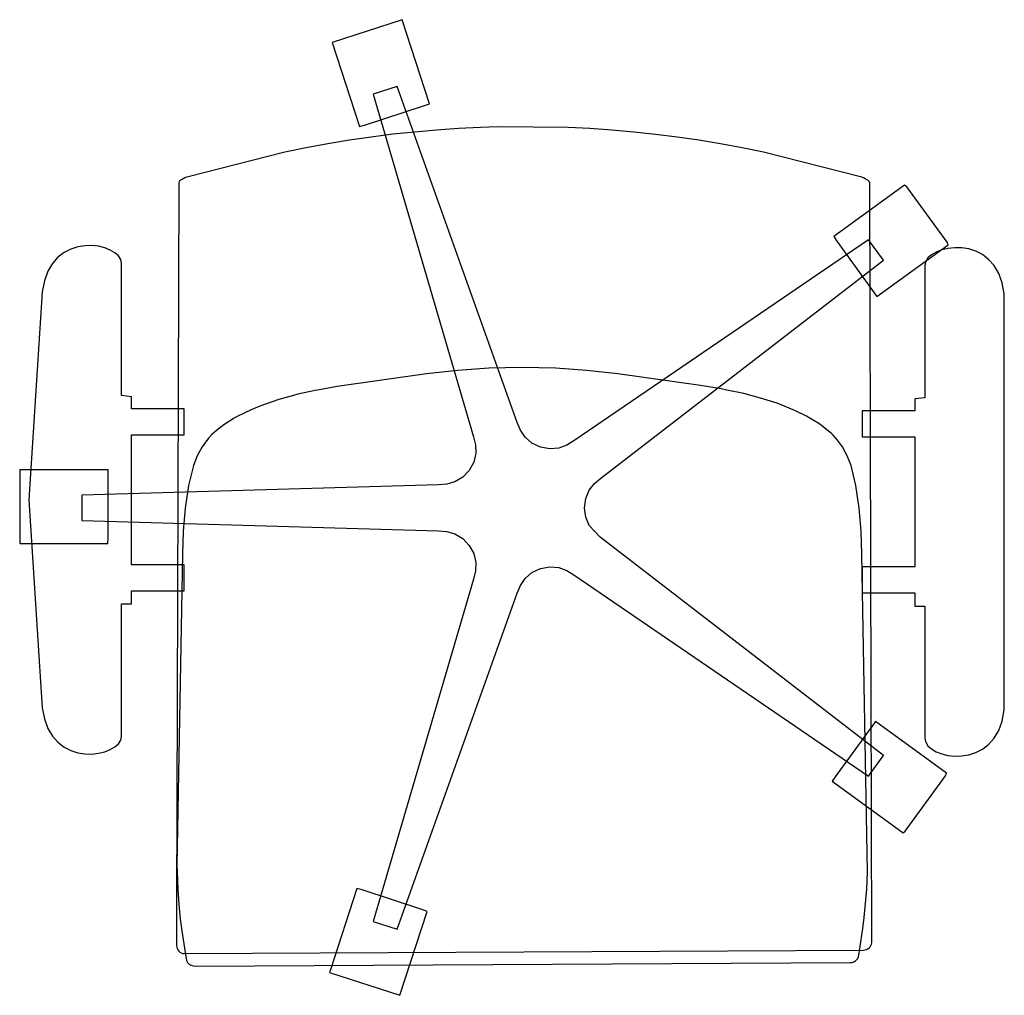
# Model space of a CAD drawing. Header units: inches. Extents: x -11.7 to 13.1, y -12.3 to 12.3.
import ezdxf

# ---------------------------------------------------------------- set-up
doc = ezdxf.new("R2010")
doc.units = ezdxf.units.IN
doc.layers.get('0').update_dxf_attribs({"true_color": 0xc2ced6})

msp = doc.modelspace()

# ---------------------------------------------------------------- linework, layer by layer
at = {"color": 18, "true_color": 0x000000}
for points in [[(-3.148, 9.612), (-3.015, 9.648), (-1.504, 10.139), (-1.376, 10.186), (-2.065, 12.306), (-3.837, 11.73), (-3.148, 9.612)], [(-10.145, -0.329), (-1.151, -0.59), (-0.943, -0.605), (-0.736, -0.664), (-0.541, -0.783), (-0.377, -0.957), (-0.263, -1.166), (-0.21, -1.388), (-0.218, -1.603), (-0.268, -1.806), (-2.8, -10.444), (-2.194, -10.641), (0.834, -2.164), (0.913, -1.971), (1.033, -1.792), (1.206, -1.643), (1.422, -1.541), (1.657, -1.497), (1.884, -1.515), (2.086, -1.59), (2.264, -1.7), (9.696, -6.777), (10.069, -6.261), (2.927, -0.747), (2.652, -0.458), (2.565, -0.247), (2.534, -0.011), (2.565, 0.226), (2.652, 0.437), (2.785, 0.606), (2.945, 0.741), (10.069, 6.239), (9.696, 6.756), (2.264, 1.678), (2.086, 1.568), (1.884, 1.494), (1.657, 1.476), (1.422, 1.52), (1.206, 1.622), (1.033, 1.771), (0.913, 1.95), (0.834, 2.143), (-2.194, 10.62), (-2.8, 10.423), (-0.268, 1.785), (-0.218, 1.582), (-0.21, 1.367), (-0.263, 1.145), (-0.377, 0.935), (-0.541, 0.762), (-0.736, 0.643), (-0.943, 0.584), (-1.151, 0.569), (-10.149, 0.308), (-10.149, -0.117), (-10.145, -0.329)], [(-7.758, -11.062), (-7.755, -11.097), (-7.745, -11.132), (-7.728, -11.165), (-7.705, -11.195), (-7.675, -11.22), (-7.641, -11.239), (-7.604, -11.252), (-7.567, -11.258), (9.569, -11.167), (9.606, -11.163), (9.643, -11.153), (9.679, -11.137), (9.71, -11.114), (9.737, -11.086), (9.757, -11.055), (9.77, -11.02), (9.776, -10.985), (9.725, 8.194), (9.71, 8.225), (9.678, 8.255), (9.647, 8.275), (9.611, 8.295), (9.571, 8.314), (9.529, 8.33), (9.489, 8.343), (7.05, 8.967), (6.507, 9.076), (5.963, 9.175), (5.418, 9.265), (4.87, 9.344), (4.322, 9.413), (3.772, 9.472), (3.221, 9.52), (2.669, 9.558), (2.116, 9.585), (0.348, 9.599), (-0.095, 9.585), (-0.648, 9.558), (-1.199, 9.521), (-1.75, 9.472), (-2.3, 9.414), (-2.849, 9.344), (-3.396, 9.265), (-3.942, 9.176), (-4.486, 9.076), (-5.028, 8.967), (-7.468, 8.343), (-7.508, 8.33), (-7.549, 8.314), (-7.59, 8.295), (-7.626, 8.275), (-7.657, 8.254), (-7.689, 8.225), (-7.704, 8.194), (-7.76, -10.069), (-7.758, -11.062)], [(9.907, 5.324), (11.701, 6.627), (11.675, 6.692), (10.661, 8.088), (10.606, 8.134), (8.818, 6.835), (8.893, 6.719), (9.907, 5.324)], [(-11.148, -5.055), (-11.093, -5.337), (-11.006, -5.574), (-10.89, -5.77), (-10.752, -5.926), (-10.597, -6.047), (-10.428, -6.133), (-10.252, -6.19), (-10.073, -6.218), (-9.897, -6.222), (-9.727, -6.203), (-9.57, -6.165), (-9.431, -6.11), (-9.313, -6.041), (-9.223, -5.962), (-9.166, -5.874), (-9.145, -5.78), (-9.145, -2.436), (-8.891, -2.436), (-8.891, -2.103), (-7.564, -2.103), (-7.564, -1.45), (-8.891, -1.45), (-8.891, 1.834), (-7.564, 1.834), (-7.564, 2.487), (-8.891, 2.488), (-8.891, 2.791), (-9.145, 2.821), (-9.145, 6.165), (-9.166, 6.258), (-9.223, 6.346), (-9.313, 6.426), (-9.431, 6.494), (-9.57, 6.549), (-9.727, 6.588), (-9.897, 6.606), (-10.073, 6.603), (-10.252, 6.574), (-10.428, 6.518), (-10.597, 6.431), (-10.752, 6.311), (-10.89, 6.154), (-11.006, 5.959), (-11.093, 5.721), (-11.148, 5.44), (-11.484, 0.192), (-11.148, -5.055)], [(10.863, -2.156), (10.863, -2.488), (11.117, -2.488), (11.117, -5.832), (11.138, -5.926), (11.195, -6.014), (11.285, -6.094), (11.403, -6.162), (11.542, -6.217), (11.699, -6.255), (11.868, -6.274), (12.045, -6.271), (12.224, -6.242), (12.4, -6.186), (12.569, -6.099), (12.724, -5.979), (12.862, -5.822), (12.978, -5.627), (13.065, -5.389), (13.12, -5.108), (13.12, 5.387), (13.065, 5.669), (12.978, 5.906), (12.862, 6.102), (12.724, 6.258), (12.569, 6.379), (12.4, 6.466), (12.224, 6.522), (12.045, 6.55), (11.868, 6.554), (11.699, 6.535), (11.542, 6.497), (11.403, 6.442), (11.285, 6.373), (11.195, 6.294), (11.138, 6.206), (11.117, 6.112), (11.117, 2.768), (10.863, 2.738), (10.863, 2.435), (9.536, 2.435), (9.536, 1.782), (10.863, 1.782), (10.863, -1.502), (9.536, -1.502), (9.536, -2.156), (10.863, -2.156)], [(-7.746, -9.19), (-7.73, -9.627), (-7.703, -10.009), (-7.664, -10.384), (-7.626, -10.686), (-7.515, -11.386), (-7.508, -11.419), (-7.497, -11.45), (-7.48, -11.479), (-7.459, -11.506), (-7.432, -11.528), (-7.401, -11.547), (-7.368, -11.56), (-7.334, -11.568), (-7.3, -11.571), (9.238, -11.481), (9.272, -11.478), (9.306, -11.469), (9.339, -11.456), (9.369, -11.437), (9.395, -11.414), (9.417, -11.388), (9.433, -11.358), (9.444, -11.328), (9.45, -11.294), (9.555, -10.62), (9.588, -10.347), (9.65, -9.627), (9.665, -9.205), (9.526, -1.18), (9.507, -0.599), (9.462, -0.019), (9.378, 0.557), (9.253, 1.061), (9.159, 1.304), (9.035, 1.533), (8.911, 1.701), (8.799, 1.824), (8.768, 1.854), (8.513, 2.066), (8.443, 2.115), (8.198, 2.265), (8.127, 2.304), (7.866, 2.433), (7.795, 2.465), (7.39, 2.627), (6.974, 2.761), (6.551, 2.871), (6.123, 2.962), (5.982, 2.989), (5.46, 3.076), (3.372, 3.37), (2.586, 3.454), (1.798, 3.51), (0.96, 3.529), (0.541, 3.524), (0.122, 3.51), (-0.667, 3.454), (-1.453, 3.369), (-3.711, 3.049), (-4.206, 2.962), (-4.262, 2.951), (-4.697, 2.856), (-4.812, 2.827), (-5.181, 2.723), (-5.351, 2.668), (-5.654, 2.558), (-5.875, 2.465), (-6.228, 2.294), (-6.308, 2.249), (-6.562, 2.088), (-6.754, 1.94), (-6.865, 1.838), (-6.95, 1.749), (-7.116, 1.533), (-7.24, 1.304), (-7.333, 1.061), (-7.458, 0.557), (-7.542, -0.019), (-7.588, -0.599), (-7.607, -1.18), (-7.748, -9.038), (-7.746, -9.19)], [(-11.715, -0.91), (-9.488, -0.91), (-9.481, -0.773), (-9.481, 0.816), (-9.486, 0.952), (-11.715, 0.952), (-11.715, -0.841), (-11.715, -0.91)], [(8.777, -6.909), (10.568, -8.21), (10.622, -8.165), (11.636, -6.769), (11.663, -6.704), (9.869, -5.4), (8.854, -6.797), (8.777, -6.909)], [(-3.899, -11.733), (-2.128, -12.309), (-1.439, -10.191), (-1.568, -10.142), (-3.079, -9.651), (-3.21, -9.614), (-3.876, -11.663), (-3.899, -11.733)]]:
    msp.add_lwpolyline(points, close=True, dxfattribs=at)

doc.saveas('drawing.dxf')
